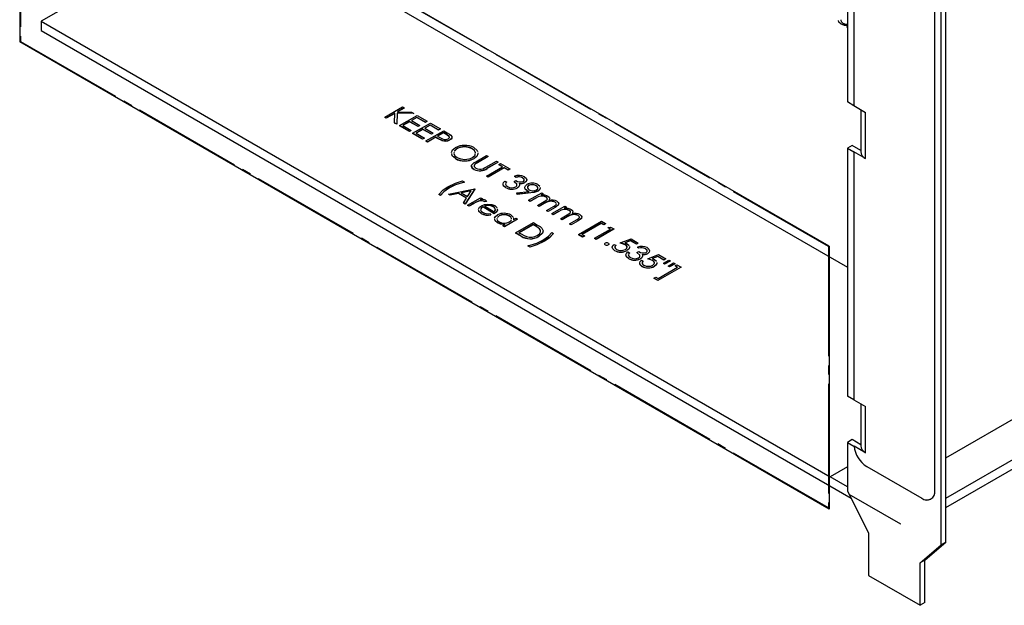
# Model space of a CAD drawing. Header units: millimetres. Extents: x 0 to 1280, y 0 to 1010.
# Tile 10 of 14: x 702 to 838, y 695 to 776. Entities that reach past the tile are written whole.
import ezdxf

# ---------------------------------------------------------------- set-up
doc = ezdxf.new("R2010")
doc.units = ezdxf.units.MM
doc.linetypes.add('SLD-Center', pattern=[19.05, 15.24, -1.27, 1.27, -1.27])
doc.linetypes.add('SLD-Solid', pattern=[0])
doc.layers.add('SLD-0', color=179, linetype='SLD-Solid')

msp = doc.modelspace()

# ---------------------------------------------------------------- linework, layer by layer
at = {"layer": 'SLD-0', "color": 7, "linetype": 'SLD-Solid'}
for p, q in [((813.94, 744.864), (701.507, 809.771)), ((701.507, 809.771), (701.507, 773.268)), ((813.94, 708.362), (701.507, 773.268)), ((813.94, 744.864), (813.94, 708.362))]:
    msp.add_line(p, q, dxfattribs=at)
at = {"layer": 'SLD-0', "color": 7, "linetype": 'SLD-Center'}
for p, q in [((813.85, 744.813), (701.597, 809.615)), ((701.597, 809.615), (701.597, 773.32)), ((813.85, 708.517), (701.597, 773.32)), ((813.85, 744.813), (813.85, 708.517))]:
    msp.add_line(p, q, dxfattribs=at)
at = {"layer": 'SLD-0', "color": 7, "linetype": 'SLD-Solid', "lineweight": 25}
for p, q in [((730.899, 791.355), (704.49, 776.109)), ((730.899, 791.355), (816.47, 741.956)), ((816.47, 789.386), (816.47, 764.911)), ((817.368, 788.868), (817.368, 764.393)), ((817.37, 788.867), (817.37, 764.394)), ((830.138, 703.74), (830.138, 786.596)), ((829.491, 703.366), (829.491, 786.223)), ((828.593, 710.895), (828.593, 783.236)), ((704.49, 776.109), (704.49, 774.812)), ((704.49, 776.109), (814.091, 712.837)), ((815.298, 776.019), (815.253, 776.229)), ((815.298, 775.998), (815.253, 776.209)), ((815.614, 775.737), (815.298, 776.019)), ((815.614, 775.716), (815.298, 775.998)), ((815.568, 776.333), (815.545, 776.221)), ((815.545, 776.221), (815.641, 776.026)), ((816.043, 775.565), (815.614, 775.737)), ((815.614, 775.737), (815.614, 775.716)), ((816.043, 775.544), (815.614, 775.716)), ((815.641, 776.026), (815.844, 775.86)), ((815.844, 775.86), (816.218, 775.719)), ((816.47, 775.529), (816.043, 775.565)), ((816.47, 775.508), (816.043, 775.544)), ((816.218, 775.719), (816.47, 775.695)), ((830.138, 709.85), (944.906, 776.105)), ((704.49, 774.812), (816.972, 709.878)), ((816.384, 775.329), (816.47, 775.378)), ((816.47, 775.279), (816.384, 775.329)), ((816.384, 775.329), (816.384, 775.308)), ((816.47, 775.259), (816.384, 775.308)), ((830.138, 708.558), (944.906, 774.812)), ((817.368, 764.393), (816.47, 764.911)), ((752.207, 762.788), (754.682, 764.216)), ((753.623, 763.349), (752.429, 762.659)), ((753.622, 763.328), (752.429, 762.639)), ((753.577, 761.997), (753.623, 763.349)), ((753.926, 763.371), (753.873, 761.826)), ((753.926, 763.35), (753.873, 761.805)), ((753.926, 763.371), (753.926, 763.35)), ((756.252, 763.31), (753.926, 763.371)), ((756.252, 763.289), (753.926, 763.35)), ((754.904, 764.088), (753.961, 763.544)), ((753.961, 763.544), (755.935, 763.493)), ((754.904, 764.067), (753.996, 763.543)), ((754.682, 764.216), (754.904, 764.088)), ((754.904, 764.088), (754.904, 764.067)), ((755.935, 763.493), (756.252, 763.31)), ((756.252, 763.31), (756.252, 763.289)), ((817.37, 764.394), (817.368, 764.393)), ((817.37, 764.394), (818.987, 763.461)), ((818.321, 763.845), (818.321, 758.021)), ((818.987, 757.031), (818.987, 763.461)), ((752.429, 762.659), (752.207, 762.788)), ((752.207, 762.788), (752.207, 762.767)), ((752.429, 762.639), (752.207, 762.767)), ((752.429, 762.659), (752.429, 762.639)), ((753.577, 761.997), (753.577, 761.976)), ((753.873, 761.826), (753.577, 761.997)), ((753.873, 761.805), (753.577, 761.976)), ((753.873, 761.826), (753.873, 761.805)), ((754.237, 761.615), (756.712, 763.044)), ((755.665, 762.183), (754.713, 761.634)), ((755.665, 762.162), (754.731, 761.623)), ((756.839, 761.505), (755.665, 762.183)), ((755.665, 762.183), (755.665, 762.162)), ((756.839, 761.485), (755.665, 762.162)), ((756.681, 762.769), (755.919, 762.33)), ((755.919, 762.33), (757.093, 761.652)), ((756.681, 762.749), (755.937, 762.319)), ((756.078, 760.553), (758.553, 761.982)), ((757.855, 762.092), (756.681, 762.769)), ((756.681, 762.769), (756.681, 762.749)), ((757.855, 762.071), (756.681, 762.749)), ((756.712, 763.044), (758.108, 762.238)), ((758.108, 762.238), (757.855, 762.092)), ((758.108, 762.217), (757.855, 762.071)), ((757.855, 762.092), (757.855, 762.071)), ((758.108, 762.238), (758.108, 762.217)), ((758.553, 761.982), (759.949, 761.176)), ((755.634, 760.809), (754.237, 761.615)), ((754.237, 761.615), (754.237, 761.595)), ((755.634, 760.789), (754.237, 761.595)), ((754.713, 761.634), (755.887, 760.956)), ((755.887, 760.956), (755.634, 760.809)), ((755.887, 760.935), (755.634, 760.789)), ((755.634, 760.809), (755.634, 760.789)), ((755.887, 760.956), (755.887, 760.935)), ((757.474, 759.747), (756.078, 760.553)), ((756.078, 760.553), (756.078, 760.532)), ((757.474, 759.726), (756.078, 760.532)), ((757.506, 761.121), (756.554, 760.571)), ((756.554, 760.571), (757.728, 759.894)), ((757.506, 761.1), (756.572, 760.561)), ((757.093, 761.652), (756.839, 761.505)), ((757.093, 761.631), (756.839, 761.485)), ((756.839, 761.505), (756.839, 761.485)), ((757.093, 761.652), (757.093, 761.631)), ((758.68, 760.443), (757.506, 761.121)), ((757.506, 761.121), (757.506, 761.1)), ((758.68, 760.422), (757.506, 761.1)), ((758.521, 761.707), (757.759, 761.267)), ((757.759, 761.267), (758.933, 760.59)), ((758.521, 761.686), (757.777, 761.257)), ((757.918, 759.491), (760.393, 760.919)), ((759.695, 761.029), (758.521, 761.707)), ((758.521, 761.707), (758.521, 761.686)), ((759.695, 761.008), (758.521, 761.686)), ((758.933, 760.59), (758.68, 760.443)), ((758.933, 760.569), (758.68, 760.422)), ((758.68, 760.443), (758.68, 760.422)), ((758.933, 760.59), (758.933, 760.569)), ((760.361, 760.645), (759.536, 760.168)), ((760.361, 760.624), (759.554, 760.158)), ((759.949, 761.176), (759.695, 761.029)), ((759.949, 761.155), (759.695, 761.008)), ((759.695, 761.029), (759.695, 761.008)), ((759.949, 761.176), (759.949, 761.155)), ((760.814, 760.383), (760.361, 760.645)), ((760.361, 760.645), (760.361, 760.624)), ((760.814, 760.362), (760.361, 760.624)), ((760.393, 760.919), (760.878, 760.639)), ((761.168, 760.106), (760.814, 760.383)), ((760.814, 760.383), (760.814, 760.362)), ((761.168, 760.085), (760.814, 760.362)), ((760.878, 760.639), (761.188, 760.452)), ((761.188, 760.452), (761.405, 760.292)), ((757.728, 759.894), (757.474, 759.747)), ((757.728, 759.873), (757.474, 759.726)), ((757.474, 759.747), (757.474, 759.726)), ((757.728, 759.894), (757.728, 759.873)), ((758.14, 759.362), (757.918, 759.491)), ((757.918, 759.491), (757.918, 759.47)), ((758.14, 759.342), (757.918, 759.47)), ((759.282, 760.022), (758.14, 759.362)), ((759.282, 760.001), (758.14, 759.342)), ((758.14, 759.362), (758.14, 759.342)), ((759.459, 759.92), (759.282, 760.022)), ((759.282, 760.022), (759.282, 760.001)), ((759.459, 759.899), (759.282, 760.001)), ((759.742, 759.762), (759.459, 759.92)), ((759.459, 759.92), (759.459, 759.899)), ((759.742, 759.741), (759.459, 759.899)), ((759.536, 760.168), (759.964, 759.915)), ((760.13, 759.579), (759.742, 759.762)), ((760.13, 759.559), (759.742, 759.741)), ((760.13, 759.579), (760.13, 759.559)), ((761.029, 759.784), (761.175, 759.934)), ((761.192, 760.02), (761.168, 760.106)), ((761.192, 760), (761.168, 760.085)), ((761.175, 759.934), (761.192, 760.02)), ((761.181, 759.94), (761.192, 760)), ((761.416, 759.776), (761.252, 759.657)), ((761.416, 759.756), (761.252, 759.636)), ((761.252, 759.657), (761.252, 759.636)), ((761.405, 760.292), (761.523, 760.111)), ((761.515, 759.918), (761.416, 759.776)), ((761.515, 759.897), (761.416, 759.756)), ((761.523, 760.111), (761.515, 759.918)), ((761.517, 759.951), (761.515, 759.897)), ((761.471, 757.9), (761.632, 758.253)), ((761.479, 757.866), (761.471, 757.9)), ((761.575, 757.44), (761.504, 757.756)), ((761.575, 757.419), (761.504, 757.735)), ((761.632, 758.253), (762, 758.55)), ((761.839, 757.891), (761.812, 757.729)), ((761.812, 757.729), (761.956, 757.444)), ((761.874, 758.104), (761.87, 758.081)), ((762.223, 758.422), (761.874, 758.104)), ((762.223, 758.402), (761.874, 758.084)), ((761.874, 758.084), (761.874, 758.081)), ((762.223, 758.422), (762.223, 758.402)), ((764.656, 758.169), (764.354, 758.413)), ((764.354, 758.413), (764.354, 758.392)), ((764.656, 758.148), (764.354, 758.392)), ((764.597, 758.566), (765.046, 758.175)), ((764.807, 757.882), (764.656, 758.169)), ((764.807, 757.861), (764.656, 758.148)), ((764.745, 757.504), (764.78, 757.718)), ((764.798, 757.829), (764.807, 757.882)), ((764.798, 757.808), (764.807, 757.861)), ((765.153, 757.711), (764.988, 757.354)), ((765.153, 757.69), (764.988, 757.334)), ((765.046, 758.175), (765.08, 758.025)), ((765.119, 757.857), (765.153, 757.711)), ((765.119, 757.837), (765.153, 757.69)), ((817.116, 758.855), (816.47, 758.482)), ((816.47, 758.482), (817.368, 757.964)), ((816.47, 758.482), (816.47, 724.053)), ((818.321, 758.16), (817.116, 758.855)), ((817.368, 757.964), (817.37, 757.965)), ((817.368, 757.964), (817.368, 723.535)), ((817.37, 757.965), (817.37, 723.536)), ((818.987, 757.031), (817.37, 757.965)), ((762.015, 757.052), (761.575, 757.44)), ((762.015, 757.031), (761.575, 757.419)), ((761.956, 757.444), (762.26, 757.204)), ((762.015, 757.052), (762.015, 757.031)), ((764.281, 756.117), (764.386, 756.286)), ((764.386, 756.286), (764.638, 756.476)), ((764.392, 757.184), (764.745, 757.504)), ((764.988, 757.354), (764.614, 757.055)), ((764.988, 757.334), (764.614, 757.034)), ((764.614, 757.055), (764.614, 757.034)), ((764.778, 756.296), (764.631, 756.131)), ((764.778, 756.275), (764.631, 756.11)), ((764.638, 756.476), (764.863, 756.613)), ((764.915, 756.384), (764.778, 756.296)), ((764.915, 756.363), (764.778, 756.275)), ((764.778, 756.296), (764.778, 756.275)), ((764.863, 756.613), (766.358, 757.476)), ((765.097, 756.491), (764.915, 756.384)), ((765.097, 756.471), (764.915, 756.363)), ((766.58, 757.347), (765.097, 756.491)), ((766.58, 757.327), (765.097, 756.471)), ((765.097, 756.491), (765.097, 756.471)), ((766.24, 755.832), (767.722, 756.688)), ((766.358, 757.476), (766.58, 757.347)), ((767.944, 756.56), (766.45, 755.697)), ((767.944, 756.539), (766.45, 755.676)), ((766.58, 757.347), (766.58, 757.327)), ((767.722, 756.688), (767.944, 756.56)), ((767.944, 756.56), (767.944, 756.539)), ((768.04, 756.212), (768.293, 756.358)), ((768.293, 756.358), (769.594, 755.607)), ((764.275, 755.938), (764.281, 756.117)), ((764.398, 755.721), (764.275, 755.938)), ((764.637, 755.538), (764.398, 755.721)), ((764.631, 756.131), (764.636, 755.946)), ((764.631, 756.11), (764.635, 755.971)), ((764.636, 755.946), (764.879, 755.692)), ((764.637, 755.538), (764.637, 755.518)), ((765.83, 755.625), (766.067, 755.736)), ((766.067, 755.736), (766.24, 755.832)), ((766.358, 754.618), (768.579, 755.9)), ((766.45, 755.697), (766.45, 755.676)), ((768.801, 755.772), (766.58, 754.49)), ((768.801, 755.752), (766.58, 754.469)), ((768.579, 755.9), (768.04, 756.212)), ((768.04, 756.212), (768.04, 756.191)), ((768.561, 755.89), (768.04, 756.191)), ((769.341, 755.461), (768.801, 755.772)), ((768.801, 755.772), (768.801, 755.752)), ((769.341, 755.44), (768.801, 755.752)), ((769.594, 755.607), (769.341, 755.461)), ((769.594, 755.587), (769.341, 755.44)), ((769.341, 755.461), (769.341, 755.44)), ((769.594, 755.607), (769.594, 755.587)), ((760.966, 753.117), (762.035, 753.636)), ((762.035, 753.636), (762.986, 753.954)), ((763.271, 753.789), (762.052, 753.412)), ((763.271, 753.768), (762.052, 753.392)), ((762.986, 753.954), (763.271, 753.789)), ((763.271, 753.789), (763.271, 753.768)), ((766.58, 754.49), (766.358, 754.618)), ((766.358, 754.618), (766.358, 754.598)), ((766.58, 754.469), (766.358, 754.598)), ((766.58, 754.49), (766.58, 754.469)), ((768.634, 753.52), (768.716, 753.732)), ((768.719, 753.25), (768.634, 753.52)), ((768.716, 753.732), (768.896, 753.922)), ((768.896, 753.922), (769.118, 753.794)), ((768.98, 753.541), (768.97, 753.485)), ((768.996, 753.626), (768.995, 753.622)), ((769.118, 753.794), (768.996, 753.626)), ((769.118, 753.773), (768.996, 753.606)), ((769.118, 753.794), (769.118, 753.773)), ((770.166, 753.849), (770.419, 753.996)), ((770.563, 753.499), (770.166, 753.849)), ((770.166, 753.849), (770.166, 753.828)), ((770.563, 753.478), (770.166, 753.828)), ((770.451, 754.453), (770.229, 754.582)), ((770.229, 754.582), (770.229, 754.561)), ((770.451, 754.433), (770.229, 754.561)), ((770.451, 754.453), (770.451, 754.433)), ((770.882, 753.607), (770.945, 753.454)), ((771.572, 754.162), (771.349, 754.374)), ((771.349, 754.374), (771.349, 754.354)), ((771.572, 754.141), (771.349, 754.354)), ((771.459, 753.863), (771.586, 754.003)), ((771.586, 754.003), (771.572, 754.162)), ((771.576, 754.094), (771.572, 754.141)), ((771.6, 754.523), (771.838, 754.321)), ((771.861, 753.895), (771.68, 753.734)), ((771.861, 753.874), (771.68, 753.713)), ((771.68, 753.734), (771.68, 753.713)), ((771.838, 754.321), (771.925, 754.083)), ((771.925, 754.083), (771.861, 753.895)), ((771.925, 754.062), (771.861, 753.874)), ((771.903, 754.123), (771.925, 754.062)), ((759.718, 752.067), (760.329, 752.69)), ((760.412, 752.444), (759.94, 751.939)), ((760.412, 752.423), (759.94, 751.918)), ((760.329, 752.69), (760.966, 753.117)), ((761.22, 753.007), (760.412, 752.444)), ((761.22, 752.987), (760.412, 752.423)), ((761.05, 752.104), (764.699, 752.855)), ((762.052, 753.412), (761.22, 753.007)), ((762.052, 753.392), (761.22, 752.987)), ((761.22, 753.007), (761.22, 752.987)), ((762.462, 752.204), (761.293, 751.964)), ((762.462, 752.184), (761.293, 751.943)), ((763.584, 751.557), (762.462, 752.204)), ((762.462, 752.204), (762.462, 752.184)), ((763.574, 751.542), (762.462, 752.184)), ((764.23, 752.568), (762.836, 752.281)), ((762.836, 752.281), (763.721, 751.771)), ((764.215, 752.545), (762.863, 752.266)), ((764.731, 752.836), (763.398, 750.748)), ((764.731, 752.816), (763.398, 750.727)), ((763.721, 751.771), (764.23, 752.568)), ((764.699, 752.855), (764.731, 752.836)), ((764.731, 752.836), (764.731, 752.816)), ((768.719, 753.229), (768.66, 753.416)), ((768.992, 753.024), (768.719, 753.25)), ((768.992, 753.004), (768.719, 753.229)), ((768.97, 753.485), (769.08, 753.294)), ((768.992, 753.024), (768.992, 753.004)), ((769.08, 753.294), (769.25, 753.169)), ((770.403, 753.107), (770.512, 753.192)), ((770.512, 753.192), (770.574, 753.29)), ((770.556, 752.264), (772.25, 752.448)), ((770.61, 752.091), (770.556, 752.264)), ((770.556, 752.264), (770.556, 752.244)), ((770.61, 752.07), (770.556, 752.244)), ((770.574, 753.29), (770.563, 753.499)), ((770.566, 753.419), (770.563, 753.478)), ((772.486, 752.294), (770.61, 752.091)), ((772.486, 752.273), (770.61, 752.07)), ((770.824, 753.126), (770.647, 752.991)), ((770.824, 753.105), (770.647, 752.97)), ((770.647, 752.991), (770.647, 752.97)), ((770.939, 753.33), (770.824, 753.126)), ((770.939, 753.31), (770.824, 753.105)), ((770.942, 753.389), (770.939, 753.33)), ((770.942, 753.368), (770.939, 753.31)), ((770.939, 753.33), (770.939, 753.31)), ((770.945, 753.454), (770.944, 753.43)), ((771.647, 753.073), (771.735, 753.277)), ((771.715, 752.809), (771.647, 753.073)), ((771.715, 752.789), (771.672, 752.957)), ((771.971, 752.587), (771.715, 752.809)), ((771.971, 752.566), (771.715, 752.789)), ((771.735, 753.277), (771.946, 753.448)), ((772.089, 752.523), (771.971, 752.587)), ((771.971, 752.587), (771.971, 752.566)), ((772.089, 752.502), (771.971, 752.566)), ((772.017, 753.162), (772.015, 752.971)), ((772.015, 752.971), (772.106, 752.829)), ((772.017, 753.141), (772.016, 752.99)), ((772.18, 753.327), (772.017, 753.162)), ((772.18, 753.306), (772.017, 753.141)), ((772.25, 752.448), (772.089, 752.523)), ((772.214, 752.444), (772.089, 752.502)), ((772.106, 752.829), (772.266, 752.71)), ((772.18, 753.327), (772.18, 753.306)), ((772.196, 751.248), (774.005, 752.292)), ((772.964, 752.365), (772.486, 752.294)), ((772.964, 752.344), (772.486, 752.273)), ((772.486, 752.294), (772.486, 752.273)), ((773.498, 752.549), (772.964, 752.365)), ((773.498, 752.528), (772.964, 752.344)), ((773.381, 753.173), (773.226, 753.291)), ((773.226, 753.291), (773.226, 753.27)), ((773.291, 752.686), (773.454, 752.847)), ((773.465, 753.034), (773.381, 753.173)), ((773.454, 752.847), (773.465, 753.034)), ((773.492, 753.431), (773.749, 753.202)), ((773.713, 752.725), (773.498, 752.549)), ((773.713, 752.704), (773.498, 752.528)), ((773.498, 752.549), (773.498, 752.528)), ((773.813, 752.932), (773.713, 752.725)), ((773.813, 752.911), (773.713, 752.704)), ((773.787, 753.043), (773.813, 752.932)), ((773.787, 753.022), (773.813, 752.911)), ((774.227, 752.164), (773.913, 751.982)), ((774.227, 752.143), (773.952, 751.985)), ((774.005, 752.292), (774.227, 752.164)), ((774.227, 752.164), (774.227, 752.143)), ((759.94, 751.939), (759.718, 752.067)), ((759.718, 752.067), (759.718, 752.046)), ((759.94, 751.918), (759.718, 752.046)), ((759.94, 751.939), (759.94, 751.918)), ((761.293, 751.964), (761.05, 752.104)), ((761.05, 752.104), (761.05, 752.083)), ((761.293, 751.943), (761.05, 752.083)), ((761.293, 751.964), (761.293, 751.943)), ((763.157, 750.888), (763.584, 751.557)), ((763.398, 750.748), (763.157, 750.888)), ((763.157, 750.888), (763.157, 750.867)), ((763.398, 750.727), (763.157, 750.867)), ((763.715, 750.565), (765.524, 751.609)), ((764.545, 750.788), (763.938, 750.437)), ((764.824, 750.944), (764.545, 750.788)), ((764.824, 750.923), (764.545, 750.767)), ((764.545, 750.788), (764.545, 750.767)), ((765.206, 751.123), (764.824, 750.944)), ((765.206, 751.102), (764.824, 750.923)), ((765.206, 751.123), (765.206, 751.102)), ((765.746, 751.481), (765.48, 751.327)), ((765.746, 751.46), (765.517, 751.328)), ((765.524, 751.609), (765.746, 751.481)), ((765.746, 751.481), (765.746, 751.46)), ((765.998, 751.106), (765.955, 751.141)), ((765.955, 751.141), (765.955, 751.12)), ((765.998, 751.085), (765.955, 751.12)), ((766.036, 751.056), (765.998, 751.106)), ((766.036, 751.036), (765.998, 751.085)), ((766.35, 751.097), (766.036, 751.056)), ((766.35, 751.076), (766.036, 751.036)), ((766.036, 751.056), (766.036, 751.036)), ((766.219, 751.244), (766.31, 751.167)), ((766.31, 751.167), (766.35, 751.097)), ((766.35, 751.097), (766.35, 751.076)), ((770.61, 752.091), (770.61, 752.07)), ((772.418, 751.12), (772.196, 751.248)), ((772.196, 751.248), (772.196, 751.227)), ((772.418, 751.099), (772.196, 751.227)), ((773.179, 751.559), (772.418, 751.12)), ((773.179, 751.538), (772.418, 751.099)), ((772.418, 751.12), (772.418, 751.099)), ((773.179, 751.559), (773.179, 751.538)), ((773.434, 750.534), (774.353, 751.065)), ((774.359, 750.812), (773.656, 750.405)), ((774.359, 750.791), (773.656, 750.385)), ((773.913, 751.982), (774.196, 751.998)), ((774.196, 751.998), (774.418, 751.984)), ((774.353, 751.065), (774.582, 751.205)), ((774.359, 750.812), (774.359, 750.791)), ((774.418, 751.984), (774.695, 751.91)), ((774.582, 751.205), (774.768, 751.363)), ((774.789, 751.552), (774.621, 751.716)), ((774.621, 751.716), (774.621, 751.695)), ((774.789, 751.532), (774.621, 751.695)), ((774.695, 751.91), (774.882, 751.822)), ((774.768, 751.363), (774.805, 751.457)), ((774.805, 751.457), (774.789, 751.552)), ((774.793, 751.508), (774.789, 751.532)), ((774.882, 751.822), (775.059, 751.677)), ((775.138, 751.506), (775.021, 751.238)), ((775.105, 751.41), (775.021, 751.217)), ((775.059, 751.677), (775.138, 751.506)), ((776.025, 750.849), (775.86, 751.001)), ((775.86, 751.001), (775.86, 750.98)), ((776.025, 750.829), (775.86, 750.98)), ((776.05, 750.76), (776.025, 750.849)), ((776.05, 750.739), (776.025, 750.829)), ((776.121, 751.107), (776.303, 750.958)), ((776.303, 750.958), (776.373, 750.78)), ((776.373, 750.78), (776.317, 750.601)), ((763.398, 750.748), (763.398, 750.727)), ((763.938, 750.437), (763.715, 750.565)), ((763.715, 750.565), (763.715, 750.544)), ((763.938, 750.416), (763.715, 750.544)), ((764.545, 750.767), (763.938, 750.416)), ((763.938, 750.437), (763.938, 750.416)), ((765.235, 750.038), (765.366, 750.287)), ((765.244, 749.985), (765.235, 750.038)), ((765.29, 749.71), (765.263, 749.874)), ((765.29, 749.689), (765.263, 749.853)), ((765.609, 749.435), (765.29, 749.71)), ((765.609, 749.415), (765.29, 749.689)), ((765.366, 750.287), (765.63, 750.498)), ((765.585, 750.146), (765.528, 749.911)), ((765.528, 749.911), (765.613, 749.731)), ((765.585, 750.126), (765.552, 749.991)), ((765.81, 750.345), (765.585, 750.146)), ((765.81, 750.324), (765.585, 750.126)), ((765.609, 749.435), (765.609, 749.415)), ((765.613, 749.731), (765.803, 749.58)), ((765.63, 750.498), (766.052, 750.666)), ((767.428, 749.411), (765.81, 750.345)), ((765.81, 750.345), (765.81, 750.324)), ((767.428, 749.39), (765.81, 750.324)), ((766.052, 750.666), (766.442, 750.726)), ((766.302, 750.522), (766.055, 750.46)), ((766.302, 750.502), (766.055, 750.439)), ((766.055, 750.46), (767.428, 749.668)), ((766.64, 750.549), (766.302, 750.522)), ((766.64, 750.529), (766.302, 750.502)), ((766.442, 750.726), (767.073, 750.678)), ((766.946, 750.508), (766.64, 750.549)), ((766.64, 750.549), (766.64, 750.529)), ((766.946, 750.487), (766.64, 750.529)), ((766.85, 749.415), (766.943, 749.241)), ((767.276, 750.378), (766.946, 750.508)), ((767.276, 750.357), (766.946, 750.487)), ((767.073, 750.678), (767.486, 750.513)), ((767.454, 750.242), (767.276, 750.378)), ((767.276, 750.378), (767.276, 750.357)), ((767.428, 749.668), (767.571, 749.868)), ((767.684, 749.6), (767.428, 749.411)), ((767.684, 749.579), (767.428, 749.39)), ((767.428, 749.411), (767.428, 749.39)), ((767.562, 750.084), (767.454, 750.242)), ((767.486, 750.513), (767.828, 750.187)), ((767.571, 749.868), (767.562, 750.084)), ((767.859, 749.887), (767.684, 749.6)), ((767.859, 749.866), (767.684, 749.579)), ((767.842, 750.052), (767.859, 749.887)), ((767.842, 750.031), (767.859, 749.866)), ((767.859, 749.887), (767.859, 749.866)), ((773.656, 750.405), (773.434, 750.534)), ((773.434, 750.534), (773.434, 750.513)), ((773.656, 750.385), (773.434, 750.513)), ((773.656, 750.405), (773.656, 750.385)), ((774.671, 749.819), (775.652, 750.385)), ((774.893, 749.691), (774.671, 749.819)), ((774.671, 749.819), (774.671, 749.799)), ((774.893, 749.67), (774.671, 749.799)), ((775.873, 750.257), (774.893, 749.691)), ((775.873, 750.236), (774.893, 749.67)), ((774.893, 749.691), (774.893, 749.67)), ((775.401, 749.398), (777.209, 750.442)), ((776.384, 749.709), (775.623, 749.27)), ((776.384, 749.688), (775.623, 749.249)), ((775.652, 750.385), (775.865, 750.518)), ((775.865, 750.518), (776.027, 750.671)), ((776.317, 750.601), (775.873, 750.257)), ((776.317, 750.58), (775.873, 750.236)), ((775.873, 750.257), (775.873, 750.236)), ((776.027, 750.671), (776.05, 750.76)), ((776.035, 750.679), (776.05, 750.739)), ((776.353, 750.695), (776.317, 750.58)), ((776.384, 749.709), (776.384, 749.688)), ((777.431, 750.314), (777.117, 750.132)), ((777.117, 750.132), (777.4, 750.148)), ((777.431, 750.293), (777.157, 750.135)), ((777.209, 750.442), (777.431, 750.314)), ((777.4, 750.148), (777.622, 750.134)), ((777.431, 750.314), (777.431, 750.293)), ((777.622, 750.134), (777.9, 750.06)), ((777.786, 749.355), (777.973, 749.513)), ((777.993, 749.702), (777.826, 749.866)), ((777.826, 749.866), (777.826, 749.845)), ((777.993, 749.682), (777.826, 749.845)), ((777.9, 750.06), (778.087, 749.972)), ((777.973, 749.513), (778.01, 749.607)), ((778.01, 749.607), (777.993, 749.702)), ((777.997, 749.658), (777.993, 749.682)), ((778.087, 749.972), (778.264, 749.827)), ((778.342, 749.656), (778.226, 749.388)), ((778.31, 749.56), (778.226, 749.367)), ((778.264, 749.827), (778.342, 749.656)), ((766.943, 749.241), (766.943, 749.221)), ((767.475, 748.75), (767.593, 749.006)), ((767.478, 748.737), (767.475, 748.75)), ((767.547, 748.416), (767.502, 748.627)), ((767.547, 748.396), (767.502, 748.606)), ((767.863, 748.134), (767.547, 748.416)), ((767.863, 748.113), (767.547, 748.396)), ((767.593, 749.006), (767.861, 749.222)), ((767.817, 748.73), (767.794, 748.618)), ((767.794, 748.618), (767.89, 748.423)), ((768.081, 749.092), (767.847, 748.873)), ((768.081, 749.071), (767.847, 748.853)), ((768.292, 747.962), (767.863, 748.134)), ((767.863, 748.134), (767.863, 748.113)), ((768.292, 747.941), (767.863, 748.113)), ((767.89, 748.423), (768.093, 748.258)), ((768.081, 749.092), (768.081, 749.071)), ((770.664, 748.642), (768.856, 747.598)), ((770.664, 748.621), (768.856, 747.577)), ((769.732, 748.916), (769.523, 749.081)), ((769.523, 749.081), (769.523, 749.06)), ((769.732, 748.895), (769.523, 749.06)), ((769.534, 748.246), (769.779, 748.463)), ((769.83, 748.72), (769.732, 748.916)), ((769.83, 748.699), (769.732, 748.895)), ((769.742, 749.211), (770.087, 748.881)), ((769.779, 748.463), (769.806, 748.6)), ((769.828, 748.71), (769.83, 748.72)), ((769.828, 748.69), (769.83, 748.699)), ((770.095, 748.762), (770.107, 748.577)), ((770.095, 748.742), (770.107, 748.556)), ((770.107, 748.577), (770.442, 748.77)), ((770.379, 746.718), (772.853, 748.147)), ((770.442, 748.77), (770.664, 748.642)), ((770.664, 748.642), (770.664, 748.621)), ((772.853, 748.147), (773.353, 747.859)), ((775.623, 749.27), (775.401, 749.398)), ((775.401, 749.398), (775.401, 749.377)), ((775.623, 749.249), (775.401, 749.377)), ((775.623, 749.27), (775.623, 749.249)), ((776.638, 748.684), (777.558, 749.215)), ((776.86, 748.555), (776.638, 748.684)), ((776.638, 748.684), (776.638, 748.663)), ((776.86, 748.535), (776.638, 748.663)), ((777.564, 748.962), (776.86, 748.555)), ((777.564, 748.941), (776.86, 748.535)), ((776.86, 748.555), (776.86, 748.535)), ((777.558, 749.215), (777.786, 749.355)), ((777.564, 748.962), (777.564, 748.941)), ((777.876, 747.969), (778.856, 748.535)), ((779.077, 748.407), (778.098, 747.841)), ((779.077, 748.386), (778.098, 747.82)), ((778.856, 748.535), (779.069, 748.668)), ((779.23, 748.999), (779.065, 749.151)), ((779.065, 749.151), (779.065, 749.13)), ((779.23, 748.979), (779.065, 749.13)), ((779.069, 748.668), (779.232, 748.821)), ((779.521, 748.751), (779.077, 748.407)), ((779.521, 748.73), (779.077, 748.386)), ((779.077, 748.407), (779.077, 748.386)), ((779.113, 746.486), (782.318, 748.336)), ((779.254, 748.91), (779.23, 748.999)), ((779.254, 748.889), (779.23, 748.979)), ((779.232, 748.821), (779.254, 748.91)), ((779.239, 748.829), (779.254, 748.889)), ((779.326, 749.257), (779.508, 749.108)), ((779.508, 749.108), (779.578, 748.93)), ((779.578, 748.93), (779.521, 748.751)), ((779.558, 748.845), (779.521, 748.73)), ((782.286, 748.061), (779.589, 746.504)), ((782.286, 748.04), (779.607, 746.494)), ((782.635, 747.859), (782.286, 748.061)), ((782.286, 748.061), (782.286, 748.04)), ((782.635, 747.839), (782.286, 748.04)), ((782.318, 748.336), (782.889, 748.006)), ((768.946, 747.907), (768.292, 747.962)), ((768.946, 747.886), (768.292, 747.941)), ((768.633, 747.726), (768.946, 747.907)), ((768.856, 747.598), (768.633, 747.726)), ((768.633, 747.726), (768.633, 747.705)), ((768.856, 747.577), (768.633, 747.705)), ((768.856, 747.598), (768.856, 747.577)), ((771.145, 746.276), (770.379, 746.718)), ((770.379, 746.718), (770.379, 746.698)), ((771.145, 746.255), (770.379, 746.698)), ((772.822, 747.872), (770.854, 746.737)), ((770.854, 746.737), (771.139, 746.573)), ((772.822, 747.852), (770.872, 746.726)), ((772.996, 747.772), (772.822, 747.872)), ((772.822, 747.872), (772.822, 747.852)), ((772.996, 747.751), (772.822, 747.852)), ((773.324, 747.572), (772.996, 747.772)), ((772.996, 747.772), (772.996, 747.751)), ((773.324, 747.552), (772.996, 747.751)), ((773.687, 747.293), (773.324, 747.572)), ((773.687, 747.272), (773.324, 747.552)), ((773.353, 747.859), (773.777, 747.591)), ((774.114, 746.689), (773.615, 746.243)), ((774.114, 746.669), (773.615, 746.222)), ((773.82, 747.085), (773.687, 747.293)), ((773.687, 747.293), (773.687, 747.272)), ((773.82, 747.064), (773.687, 747.272)), ((773.688, 746.596), (773.836, 746.864)), ((773.777, 747.591), (774.049, 747.354)), ((773.836, 746.864), (773.82, 747.085)), ((773.826, 746.979), (773.82, 747.064)), ((774.049, 747.354), (774.196, 747.025)), ((774.196, 747.025), (774.114, 746.689)), ((774.171, 746.902), (774.114, 746.669)), ((774.95, 746.268), (775.423, 746.773)), ((775.423, 746.773), (775.646, 746.645)), ((777.876, 747.969), (777.876, 747.949)), ((778.098, 747.841), (777.876, 747.969)), ((778.098, 747.82), (777.876, 747.949)), ((778.098, 747.841), (778.098, 747.82)), ((781.334, 745.973), (783.555, 747.255)), ((784.031, 747.273), (781.556, 745.845)), ((784.031, 747.252), (781.556, 745.824)), ((782.889, 748.006), (782.635, 747.859)), ((782.889, 747.985), (782.635, 747.839)), ((782.635, 747.859), (782.635, 747.839)), ((782.889, 748.006), (782.889, 747.985)), ((783.174, 747.475), (783.574, 747.537)), ((783.555, 747.255), (783.174, 747.475)), ((783.174, 747.475), (783.174, 747.454)), ((783.537, 747.245), (783.174, 747.454)), ((783.574, 747.537), (784.031, 747.273)), ((784.031, 747.273), (784.031, 747.252)), ((771.139, 746.573), (771.55, 746.35)), ((771.145, 746.276), (771.145, 746.255)), ((771.55, 746.35), (771.909, 746.201)), ((772.092, 744.923), (773.312, 745.299)), ((773.312, 745.299), (774.143, 745.705)), ((774.395, 745.594), (773.326, 745.076)), ((774.395, 745.573), (773.326, 745.055)), ((773.394, 746.371), (773.688, 746.596)), ((773.615, 746.243), (773.615, 746.222)), ((774.143, 745.705), (774.95, 746.268)), ((775.033, 746.021), (774.395, 745.594)), ((775.033, 746.001), (774.395, 745.573)), ((774.395, 745.594), (774.395, 745.573)), ((775.646, 746.645), (775.033, 746.021)), ((775.646, 746.624), (775.033, 746.001)), ((775.646, 746.645), (775.646, 746.624)), ((779.113, 746.486), (779.113, 746.465)), ((779.684, 746.156), (779.113, 746.486)), ((779.684, 746.135), (779.113, 746.465)), ((779.589, 746.504), (779.938, 746.302)), ((779.938, 746.302), (779.684, 746.156)), ((779.938, 746.282), (779.684, 746.135)), ((779.684, 746.156), (779.684, 746.135)), ((779.938, 746.302), (779.938, 746.282)), ((781.556, 745.845), (781.334, 745.973)), ((781.334, 745.973), (781.334, 745.952)), ((781.556, 745.824), (781.334, 745.952)), ((781.556, 745.845), (781.556, 745.824)), ((782.783, 745.257), (782.841, 745.304)), ((783.254, 745.304), (783.323, 745.242)), ((784.92, 745.332), (786.411, 745.899)), ((785.234, 745.242), (784.92, 745.332)), ((784.92, 745.332), (784.92, 745.311)), ((785.234, 745.221), (784.92, 745.311)), ((786.331, 745.653), (785.546, 745.354)), ((785.546, 745.354), (785.745, 745.282)), ((786.331, 745.632), (785.574, 745.344)), ((787.172, 745.167), (786.331, 745.653)), ((786.331, 745.653), (786.331, 745.632)), ((787.172, 745.146), (786.331, 745.632)), ((786.411, 745.899), (787.426, 745.313)), ((787.426, 745.313), (787.172, 745.167)), ((787.426, 745.313), (787.426, 745.293)), ((772.377, 744.759), (772.092, 744.923)), ((772.092, 744.923), (772.092, 744.903)), ((772.377, 744.738), (772.092, 744.903)), ((773.326, 745.076), (772.377, 744.759)), ((773.326, 745.055), (772.377, 744.738)), ((772.377, 744.759), (772.377, 744.738)), ((782.759, 745.203), (782.783, 745.257)), ((782.773, 745.128), (782.765, 745.166)), ((782.773, 745.107), (782.765, 745.145)), ((782.841, 745.066), (782.773, 745.128)), ((782.841, 745.045), (782.773, 745.107)), ((782.841, 745.066), (782.841, 745.045)), ((783.313, 745.113), (783.254, 745.066)), ((783.313, 745.092), (783.254, 745.045)), ((783.254, 745.066), (783.254, 745.045)), ((783.338, 745.169), (783.313, 745.113)), ((783.338, 745.148), (783.313, 745.092)), ((783.331, 745.204), (783.338, 745.169)), ((783.331, 745.184), (783.338, 745.148)), ((783.808, 744.758), (783.886, 744.955)), ((783.873, 744.505), (783.808, 744.758)), ((783.873, 744.484), (783.832, 744.642)), ((784.12, 744.291), (783.873, 744.505)), ((784.12, 744.271), (783.873, 744.484)), ((783.886, 744.955), (784.063, 745.13)), ((784.063, 745.13), (784.285, 745.002)), ((784.12, 744.291), (784.12, 744.271)), ((784.285, 745.002), (784.16, 744.843)), ((784.285, 744.981), (784.16, 744.822)), ((784.16, 744.843), (784.161, 744.669)), ((784.16, 744.822), (784.161, 744.685)), ((784.161, 744.669), (784.244, 744.54)), ((784.244, 744.54), (784.387, 744.43)), ((784.285, 745.002), (784.285, 744.981)), ((785.592, 745.09), (785.234, 745.242)), ((785.592, 745.069), (785.234, 745.221)), ((785.767, 744.962), (785.592, 745.09)), ((785.592, 745.09), (785.592, 745.069)), ((785.767, 744.941), (785.592, 745.069)), ((785.642, 744.43), (785.837, 744.603)), ((785.745, 745.282), (785.886, 745.213)), ((785.865, 744.809), (785.767, 744.962)), ((785.865, 744.788), (785.767, 744.941)), ((785.787, 743.877), (785.967, 744.068)), ((785.837, 744.603), (785.865, 744.809)), ((785.847, 744.66), (785.865, 744.788)), ((786.091, 744.476), (785.855, 744.296)), ((786.091, 744.456), (785.855, 744.276)), ((785.855, 744.296), (785.855, 744.276)), ((785.886, 745.213), (786.157, 744.974)), ((785.967, 744.068), (786.189, 743.94)), ((786.189, 743.94), (786.066, 743.772)), ((786.209, 744.691), (786.091, 744.476)), ((786.209, 744.67), (786.091, 744.456)), ((786.184, 744.826), (786.209, 744.691)), ((786.184, 744.805), (786.209, 744.67)), ((786.189, 743.94), (786.189, 743.919)), ((787.426, 745.293), (787.172, 745.146)), ((787.172, 745.167), (787.172, 745.146)), ((787.236, 743.995), (787.49, 744.141)), ((787.633, 743.645), (787.236, 743.995)), ((787.236, 743.995), (787.236, 743.974)), ((787.633, 743.624), (787.236, 743.974)), ((787.521, 744.599), (787.299, 744.727)), ((787.299, 744.727), (787.299, 744.706)), ((787.521, 744.578), (787.299, 744.706)), ((787.521, 744.599), (787.521, 744.578)), ((788.643, 744.307), (788.42, 744.52)), ((788.42, 744.52), (788.42, 744.499)), ((788.643, 744.286), (788.42, 744.499)), ((788.529, 744.009), (788.656, 744.148)), ((788.656, 744.148), (788.643, 744.307)), ((788.647, 744.24), (788.643, 744.286)), ((788.671, 744.668), (788.909, 744.467)), ((788.931, 744.04), (788.75, 743.88)), ((788.931, 744.02), (788.75, 743.859)), ((788.909, 744.467), (788.996, 744.228)), ((788.996, 744.228), (788.931, 744.04)), ((788.996, 744.208), (788.931, 744.02)), ((788.973, 744.268), (788.996, 744.208)), ((785.704, 743.666), (785.787, 743.877)), ((785.789, 743.396), (785.704, 743.666)), ((785.789, 743.375), (785.73, 743.562)), ((786.062, 743.17), (785.789, 743.396)), ((786.062, 743.149), (785.789, 743.375)), ((786.051, 743.686), (786.04, 743.63)), ((786.04, 743.63), (786.15, 743.439)), ((786.062, 743.17), (786.062, 743.149)), ((786.066, 743.772), (786.065, 743.767)), ((786.189, 743.919), (786.066, 743.751)), ((786.15, 743.439), (786.32, 743.314)), ((787.474, 743.253), (787.583, 743.337)), ((787.583, 743.337), (787.644, 743.436)), ((787.615, 742.56), (787.694, 742.757)), ((787.644, 743.436), (787.633, 743.645)), ((787.636, 743.565), (787.633, 743.624)), ((787.694, 742.757), (787.87, 742.932)), ((787.894, 743.272), (787.717, 743.137)), ((787.894, 743.251), (787.717, 743.116)), ((787.717, 743.137), (787.717, 743.116)), ((787.87, 742.932), (788.092, 742.804)), ((788.009, 743.476), (787.894, 743.272)), ((788.009, 743.455), (787.894, 743.251)), ((787.952, 743.753), (788.015, 743.6)), ((788.092, 742.804), (787.967, 742.645)), ((788.092, 742.783), (787.967, 742.624)), ((787.967, 742.645), (787.968, 742.471)), ((787.967, 742.624), (787.968, 742.487)), ((788.012, 743.535), (788.009, 743.476)), ((788.012, 743.514), (788.009, 743.455)), ((788.009, 743.476), (788.009, 743.455)), ((788.015, 743.6), (788.014, 743.576)), ((788.092, 742.804), (788.092, 742.783)), ((788.727, 743.134), (790.218, 743.701)), ((789.041, 743.044), (788.727, 743.134)), ((788.727, 743.134), (788.727, 743.113)), ((789.041, 743.023), (788.727, 743.113)), ((788.75, 743.88), (788.75, 743.859)), ((789.399, 742.892), (789.041, 743.044)), ((789.399, 742.871), (789.041, 743.023)), ((790.138, 743.455), (789.354, 743.156)), ((789.354, 743.156), (789.553, 743.084)), ((790.138, 743.434), (789.382, 743.146)), ((789.574, 742.764), (789.399, 742.892)), ((789.399, 742.892), (789.399, 742.871)), ((789.574, 742.743), (789.399, 742.871)), ((789.553, 743.084), (789.693, 743.015)), ((789.672, 742.611), (789.574, 742.764)), ((789.672, 742.59), (789.574, 742.743)), ((789.644, 742.405), (789.672, 742.611)), ((789.655, 742.462), (789.672, 742.59)), ((789.693, 743.015), (789.964, 742.776)), ((789.992, 742.628), (790.016, 742.493)), ((789.992, 742.607), (790.016, 742.472)), ((790.98, 742.969), (790.138, 743.455)), ((790.138, 743.455), (790.138, 743.434)), ((790.98, 742.948), (790.138, 743.434)), ((790.218, 743.701), (791.234, 743.115)), ((790.918, 742.492), (791.646, 742.95)), ((791.234, 743.115), (790.98, 742.969)), ((791.234, 743.095), (790.98, 742.948)), ((790.98, 742.969), (790.98, 742.948)), ((791.868, 742.822), (791.074, 742.402)), ((791.868, 742.801), (791.074, 742.381)), ((791.234, 743.115), (791.234, 743.095)), ((791.584, 742.107), (792.312, 742.566)), ((791.646, 742.95), (791.868, 742.822)), ((791.868, 742.822), (791.868, 742.801)), ((792.312, 742.566), (792.535, 742.438)), ((787.68, 742.307), (787.615, 742.56)), ((787.68, 742.286), (787.64, 742.444)), ((787.927, 742.093), (787.68, 742.307)), ((787.927, 742.073), (787.68, 742.286)), ((787.927, 742.093), (787.927, 742.073)), ((787.968, 742.471), (788.052, 742.342)), ((788.052, 742.342), (788.194, 742.232)), ((789.45, 742.232), (789.644, 742.405)), ((789.898, 742.278), (789.663, 742.098)), ((789.898, 742.257), (789.663, 742.078)), ((789.663, 742.098), (789.663, 742.078)), ((790.016, 742.493), (789.898, 742.278)), ((790.016, 742.472), (789.898, 742.257)), ((793.36, 741.961), (790.155, 740.111)), ((793.36, 741.941), (790.155, 740.091)), ((790.187, 740.386), (792.884, 741.943)), ((791.074, 742.402), (790.918, 742.492)), ((790.918, 742.492), (790.918, 742.471)), ((791.074, 742.381), (790.918, 742.471)), ((791.074, 742.402), (791.074, 742.381)), ((791.738, 742.018), (791.584, 742.107)), ((791.584, 742.107), (791.584, 742.086)), ((791.738, 741.997), (791.584, 742.086)), ((792.535, 742.438), (791.738, 742.018)), ((792.535, 742.417), (791.738, 741.997)), ((791.738, 742.018), (791.738, 741.997)), ((792.535, 742.438), (792.535, 742.417)), ((792.535, 742.145), (792.788, 742.291)), ((792.884, 741.943), (792.535, 742.145)), ((792.535, 742.145), (792.535, 742.124)), ((792.866, 741.933), (792.535, 742.124)), ((792.788, 742.291), (793.36, 741.961)), ((793.36, 741.961), (793.36, 741.941)), ((789.584, 740.441), (789.838, 740.588)), ((789.584, 740.441), (789.584, 740.42)), ((790.155, 740.111), (789.584, 740.441)), ((790.155, 740.091), (789.584, 740.42)), ((789.838, 740.588), (790.187, 740.386)), ((790.155, 740.111), (790.155, 740.091)), ((830.138, 715.456), (846.428, 724.86)), ((817.368, 723.535), (816.47, 724.053)), ((817.37, 723.536), (817.368, 723.535)), ((817.37, 723.536), (818.987, 722.603)), ((818.321, 722.987), (818.321, 717.163)), ((818.987, 716.173), (818.987, 722.603)), ((817.116, 717.997), (816.47, 717.624)), ((818.321, 717.302), (817.116, 717.997)), ((816.47, 717.624), (816.47, 710.883)), ((816.47, 717.624), (817.383, 717.097)), ((817.383, 717.097), (817.385, 717.098)), ((818.987, 716.173), (817.385, 717.098)), ((816.47, 714.21), (814.091, 712.837)), ((816.47, 714.206), (814.091, 712.833)), ((819.166, 714.265), (819.164, 714.264)), ((819.164, 714.264), (826.797, 709.858)), ((819.166, 714.265), (826.799, 709.859)), ((814.091, 712.833), (814.091, 712.837)), ((816.47, 711.46), (814.091, 712.833)), ((816.47, 710.883), (816.717, 710.388)), ((823.89, 706.247), (816.717, 710.388)), ((816.724, 710.384), (816.72, 710.382)), ((816.72, 710.382), (819.379, 705.056)), ((823.89, 706.243), (816.72, 710.382)), ((826.799, 709.859), (826.797, 709.858)), ((828.067, 709.732), (828.069, 709.733)), ((823.89, 706.247), (823.89, 706.243)), ((819.379, 705.056), (819.379, 699.145)), ((826.582, 700.898), (829.491, 703.366)), ((827.228, 701.271), (830.138, 703.74)), ((830.138, 703.74), (829.491, 703.366)), ((827.228, 701.271), (826.582, 700.898)), ((826.582, 694.987), (826.582, 700.898)), ((827.228, 695.36), (827.228, 701.271)), ((819.379, 699.145), (826.582, 694.987)), ((827.228, 695.36), (826.582, 694.987))]:
    msp.add_line(p, q, dxfattribs=at)
for centre, radius, start, end in [((760.6, 760.696), 1.008, 230.84345, 295.18272), ((760.607, 760.839), 1.347, 249.27539, 298.63393), ((760.607, 760.818), 1.347, 249.27539, 298.63393), ((763.313, 756.085), 2.793, 62.64006, 118.04191), ((763.279, 756.386), 2.294, 62.0607, 117.416), ((763.279, 756.366), 2.294, 62.0607, 117.416), ((819.528, 758.114), 1.21, 184.4104, 243.4346), ((763.312, 759.507), 2.776, 242.15623, 297.96997), ((763.312, 759.486), 2.776, 242.15623, 297.96997), ((763.345, 759.189), 2.263, 241.33982, 297.56819), ((764.792, 756.008), 0.514, 175.03412, 252.45486), ((765.41, 757.14), 1.778, 244.22905, 305.76967), ((765.41, 757.119), 1.778, 244.22905, 305.76967), ((765.433, 756.77), 1.212, 242.78251, 289.12996), ((770.851, 753.061), 1.643, 62.84328, 112.23301), ((771.055, 754.84), 1.057, 233.02974, 292.44272), ((770.807, 753.352), 1.158, 62.05331, 107.89636), ((770.807, 753.331), 1.158, 62.05331, 107.89636), ((771.097, 754.826), 1.237, 259.98512, 298.1063), ((771.097, 754.805), 1.237, 259.98512, 298.1063), ((772.702, 751.976), 1.655, 61.53037, 117.19671), ((769.851, 754.576), 1.773, 241.0273, 296.67413), ((769.851, 754.555), 1.773, 241.0273, 296.67413), ((769.884, 754.217), 1.225, 238.81899, 295.07474), ((772.669, 752.311), 1.127, 60.36489, 115.68635), ((772.669, 752.29), 1.127, 60.36489, 115.68635), ((772.8, 753.638), 1.071, 240.0425, 297.27095), ((773.117, 752.941), 0.347, 348.70807, 71.62557), ((765.601, 750.228), 0.979, 68.8243, 113.84583), ((765.601, 750.207), 0.979, 68.8243, 113.84583), ((765.733, 750.243), 1.113, 64.09812, 103.13272), ((774.031, 750.443), 1.404, 65.11248, 127.32304), ((774.031, 750.422), 1.404, 65.11248, 127.32304), ((775.268, 749.65), 1.475, 66.33135, 128.05521), ((775.268, 749.629), 1.475, 66.33135, 128.05521), ((775.377, 749.541), 1.733, 64.58197, 101.85771), ((766.542, 751.164), 1.964, 241.65172, 281.80327), ((766.542, 751.144), 1.964, 241.65172, 281.80327), ((766.559, 750.979), 1.591, 241.61078, 280.51682), ((767.117, 749.932), 0.455, 354.48983, 69.53344), ((768.791, 747.417), 2.03, 62.06554, 117.2719), ((777.235, 748.593), 1.404, 65.11248, 127.32304), ((777.235, 748.572), 1.404, 65.11248, 127.32304), ((778.582, 747.691), 1.733, 64.58197, 101.85771), ((768.791, 747.703), 1.56, 62.01938, 117.09375), ((768.791, 747.683), 1.56, 62.01938, 117.09375), ((768.825, 749.598), 1.527, 241.36787, 297.67606), ((778.473, 747.8), 1.475, 66.33135, 128.05521), ((778.473, 747.779), 1.475, 66.33135, 128.05521), ((772.408, 748.319), 2.402, 238.28279, 300.17702), ((772.408, 748.298), 2.402, 238.28279, 300.17702), ((772.451, 748.036), 1.914, 253.56008, 299.52486), ((783.048, 744.912), 0.443, 62.26261, 117.73739), ((783.048, 745.46), 0.445, 242.36759, 297.63241), ((783.048, 745.439), 0.445, 242.36759, 297.63241), ((784.983, 745.877), 1.806, 241.45367, 298.88654), ((784.983, 745.857), 1.806, 241.45367, 298.88654), ((785.015, 745.611), 1.338, 241.98948, 297.9844), ((787.921, 743.207), 1.643, 62.84328, 112.23301), ((788.126, 744.986), 1.057, 233.02974, 292.44272), ((787.877, 743.497), 1.158, 62.05331, 107.89636), ((787.877, 743.477), 1.158, 62.05331, 107.89636), ((786.921, 744.721), 1.773, 241.0273, 296.67413), ((786.921, 744.7), 1.773, 241.0273, 296.67413), ((786.954, 744.362), 1.225, 238.81899, 295.07474), ((788.167, 744.971), 1.237, 259.98512, 298.1063), ((788.167, 744.951), 1.237, 259.98512, 298.1063), ((788.79, 743.679), 1.806, 241.45367, 298.88654), ((788.79, 743.659), 1.806, 241.45367, 298.88654), ((788.822, 743.413), 1.338, 241.98948, 297.9844), ((821.314, 717.592), 3.962, 187.17936, 237.13638), ((821.315, 717.593), 3.962, 187.17936, 237.13638), ((819.528, 717.256), 1.21, 184.4104, 243.4346), ((827.498, 710.717), 1.109, 230.79671, 9.21404), ((827.543, 710.897), 1.278, 234.38242, 294.30712)]:
    msp.add_arc(centre, radius, start, end, dxfattribs=at)

doc.saveas('drawing.dxf')
